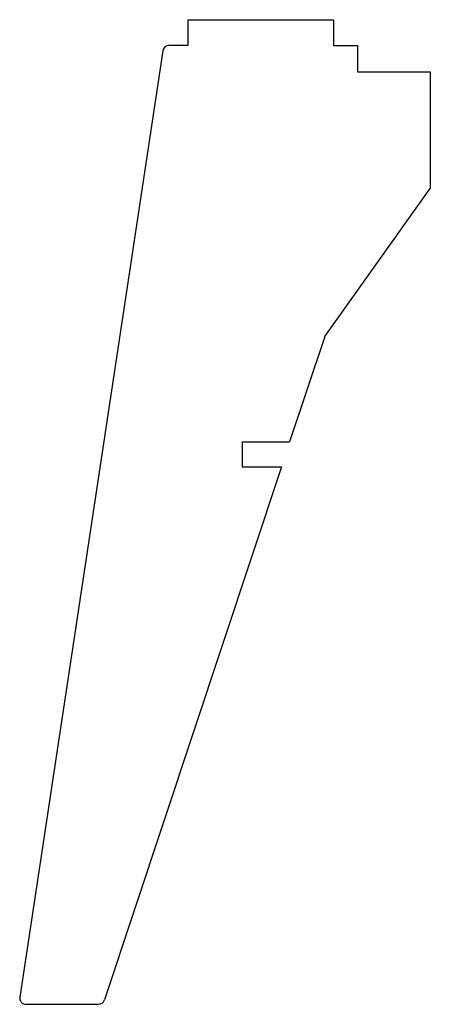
# Model space of a CAD drawing. Header units: millimetres. Extents: x -482 to -287, y -558 to -92.
import ezdxf

# ---------------------------------------------------------------- set-up
doc = ezdxf.new("R2010")
doc.units = ezdxf.units.MM
doc.layers.get('0').update_dxf_attribs({"linetype": 'CONTINUOUS'})

msp = doc.modelspace()

# ---------------------------------------------------------------- linework, layer by layer
for p, q in [((-402.2, -91.69), (-333.4, -91.69)), ((-402.2, -91.69), (-402.2, -103.89)), ((-333.35, -91.69), (-333.35, -103.89)), ((-414.17, -106.44), (-481.85, -554.56)), ((-402.2, -103.89), (-411.21, -103.89)), ((-333.35, -103.89), (-321.88, -103.89)), ((-321.88, -103.89), (-321.88, -116.44)), ((-321.88, -116.44), (-287.45, -116.44)), ((-287.45, -116.44), (-287.45, -171.69)), ((-337.45, -241.69), (-287.45, -171.69)), ((-337.45, -241.69), (-354.05, -291.69)), ((-376.53, -291.69), (-354.05, -291.69)), ((-376.53, -291.69), (-376.53, -303.39)), ((-357.94, -303.39), (-441.77, -555.95)), ((-376.53, -303.39), (-357.94, -303.39)), ((-478.88, -558.01), (-444.62, -558.01))]:
    msp.add_line(p, q)
for centre, start, end in [((-411.21, -106.89), 90, 171.4123), ((-478.88, -555.01), 171.4123, 270), ((-444.62, -555.01), 270, 341.6367)]:
    msp.add_arc(centre, 3, start, end)

doc.saveas('drawing.dxf')
